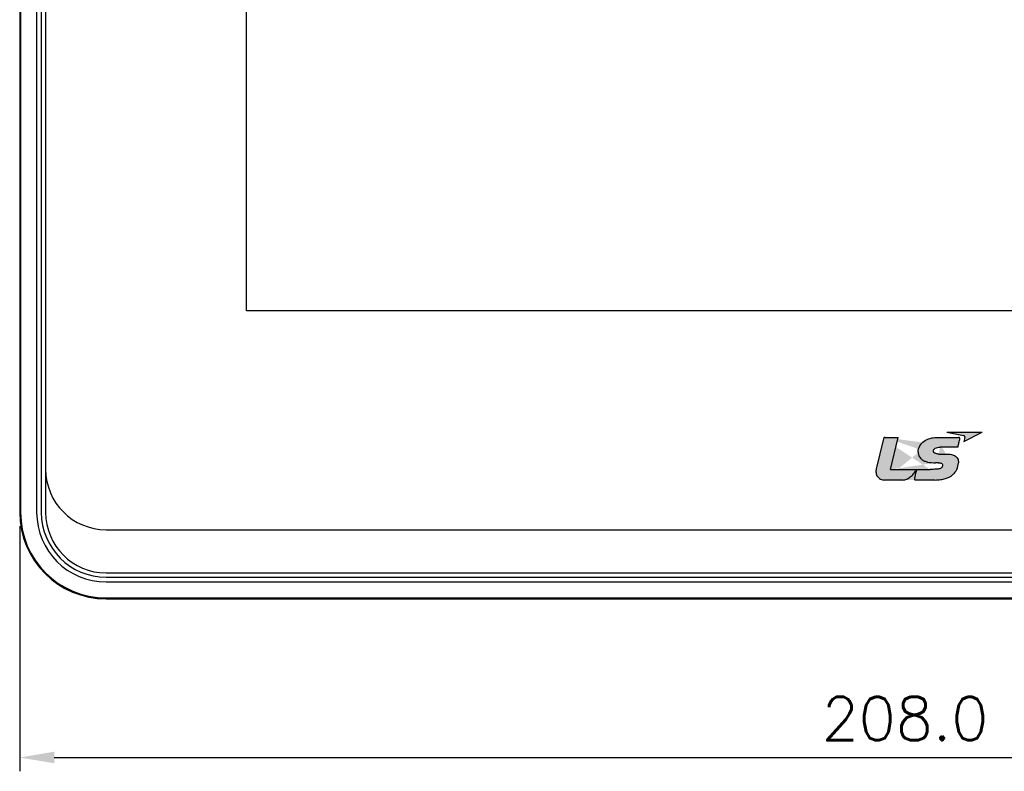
# Model space of a CAD drawing. Header units: millimetres. Extents: x 6863 to 7584, y 164 to 940.
# Tile 3 of 17: x 6994 to 7108, y 519 to 606. Entities that reach past the tile are written whole.
import ezdxf

# ---------------------------------------------------------------- set-up
doc = ezdxf.new("R2010")
doc.units = ezdxf.units.MM
doc.header["$LTSCALE"] = 32.67
doc.header["$PDMODE"] = 3
doc.header["$PDSIZE"] = 0.3125
doc.layers.get('0').update_dxf_attribs({"linetype": 'CONTINUOUS'})
doc.layers.get('Defpoints').update_dxf_attribs({"linetype": 'CONTINUOUS'})
doc.layers.add('AM_0', color=7, linetype='CONTINUOUS', lineweight=50)
doc.layers.add('AM_5_Dimension', color=6, linetype='CONTINUOUS', lineweight=15)
doc.styles.add('WHGTXT', font='simplex', dxfattribs={"bigfont": 'whgtxt'})
doc.dimstyles.new('HMI-XP30', dxfattribs={"dimscale": 2, "dimtxt": 2.5, "dimasz": 2, "dimexe": 0.8, "dimexo": 0.8, "dimgap": 1, "dimtad": 1, "dimdec": 1, "dimzin": 0, "dimdsep": 46, "dimtxsty": 'WHGTXT', "dimcen": 0.09, "dimclrd": 256, "dimclre": 256, "dimclrt": 256, "dimadec": 0, "dimazin": 0, "dimtp": 0.1, "dimtm": 0.1, "dimtfac": 1, "dimtdec": 1, "dimtmove": 0, "dimatfit": 0, "dimfxl": 0, "dimtolj": 1, "dimtzin": 0, "dimarcsym": 0})

# ---------------------------------------------------------------- blocks, each defined once
blk = doc.blocks.new('*D45')
at = {"layer": 'AM_5_Dimension', "lineweight": -2}
for p, q in [((6994.44, 547.49), (6994.44, 519.13)), ((7202.44, 547.49), (7202.44, 519.13)), ((6998.44, 520.73), (7198.44, 520.73))]:
    blk.add_line(p, q, dxfattribs=at)
at = {"layer": 'AM_5_Dimension'}
for points in [[(6998.44, 521.4), (6998.44, 520.06), (6994.44, 520.73)], [(7198.44, 521.4), (7198.44, 520.06), (7202.44, 520.73)]]:
    blk.add_solid(points, dxfattribs=at)
at = {"layer": 'Defpoints', "color": 0}
for p in [(6994.44, 549.09), (7202.44, 549.09), (7202.44, 520.73)]:
    blk.add_point(p, dxfattribs=at)
at = {"layer": 'AM_5_Dimension', "insert": (7096.93, 525.23), "char_height": 5, "attachment_point": 5, "style": 'WHGTXT'}
blk.add_mtext('\\A1;208.0', dxfattribs=at)

msp = doc.modelspace()

# ---------------------------------------------------------------- hatches: boundary and pattern name
at = {"layer": 'AM_0'}
h = msp.add_hatch(color=256, dxfattribs=at)
h.dxf.hatch_style = 1
edge = h.paths.add_edge_path()
edge.add_spline(control_points=[(7103.86, 557.75), (7103.87, 557.8), (7103.86, 557.92), (7103.74, 557.97), (7103.69, 557.98)], knot_values=[0, 0, 0, 0, 0.494633, 1, 1, 1, 1], degree=3, periodic=0)
edge.add_line((7103.69, 557.98), (7101.76, 558.37))
edge.add_line((7101.76, 558.37), (7105.85, 558.37))
edge.add_line((7105.85, 558.37), (7103.75, 557.29))
edge.add_line((7103.75, 557.29), (7103.86, 557.75))
edge = h.paths.add_edge_path()
edge.add_spline(control_points=[(7098.44, 556.07), (7098.44, 556.32), (7098.6, 556.82), (7099.29, 557.57), (7100.08, 557.76), (7100.58, 557.76)], knot_values=[0, 0, 0, 0, 0.250779, 0.502217, 1, 1, 1, 1], degree=3, periodic=0)
edge.add_spline(control_points=[(7101.66, 555.85), (7101.83, 555.85), (7102.17, 555.83), (7102.66, 555.71), (7103.07, 555.37), (7103.12, 555.01), (7103.11, 554.84)], knot_values=[0, 0, 0, 0, 0.25123, 0.501998, 0.750462, 1, 1, 1, 1], degree=3, periodic=0)
edge.add_spline(control_points=[(7094.61, 557.76), (7094.58, 557.76), (7094.54, 557.76), (7094.46, 557.72), (7094.45, 557.65), (7094.43, 557.61)], knot_values=[0, 0, 0, 0, 0.257783, 0.464332, 1, 1, 1, 1], degree=3, periodic=0)
edge.add_spline(control_points=[(7093.6, 554.15), (7093.56, 553.99), (7093.54, 553.67), (7093.7, 553.22), (7094.08, 552.9), (7094.41, 552.84), (7094.59, 552.84)], knot_values=[0, 0, 0, 0, 0.259038, 0.493992, 0.727449, 1, 1, 1, 1], degree=3, periodic=0)
edge.add_spline(control_points=[(7096.68, 552.84), (7096.83, 552.84), (7097.14, 552.93), (7097.55, 553.19), (7097.93, 553.53), (7098.13, 553.81), (7098.21, 553.95)], knot_values=[0, 0, 0, 0, 0.221341, 0.478818, 0.748529, 1, 1, 1, 1], degree=3, periodic=0)
edge.add_spline(control_points=[(7098.21, 553.95), (7098.21, 553.96), (7098.23, 553.98), (7098.24, 554.01), (7098.25, 554.03)], knot_values=[0, 0, 0, 0, 0.27619, 1, 1, 1, 1], degree=3, periodic=0)
edge.add_spline(control_points=[(7098.26, 554.02), (7098.19, 553.75), (7098.11, 553.43), (7098.04, 553.1), (7098.02, 553.04)], knot_values=[0, 0, 0, 0, 0.823771, 1, 1, 1, 1], degree=3, periodic=0)
edge.add_spline(control_points=[(7098.02, 553.04), (7098.01, 552.99), (7098.01, 552.9), (7098.08, 552.85), (7098.12, 552.84), (7098.13, 552.84)], knot_values=[0, 0, 0, 0, 0.591276, 0.800084, 1, 1, 1, 1], degree=3, periodic=0)
edge.add_spline(control_points=[(7100.39, 552.84), (7100.61, 552.84), (7101.02, 552.86), (7101.73, 553.01), (7102.33, 553.29), (7102.73, 553.72), (7103.01, 554.18), (7103.09, 554.58), (7103.11, 554.84)], knot_values=[0, 0, 0, 0, 0.175976, 0.327476, 0.575704, 0.684428, 0.789198, 1, 1, 1, 1], degree=3, periodic=0)
edge.add_spline(control_points=[(7100.82, 555.85), (7100.74, 555.85), (7100.6, 555.86), (7100.43, 555.91), (7100.32, 555.97), (7100.26, 556.03), (7100.23, 556.1), (7100.21, 556.15), (7100.21, 556.19), (7100.21, 556.24), (7100.23, 556.3), (7100.27, 556.37), (7100.34, 556.45), (7100.47, 556.54), (7100.7, 556.63), (7100.89, 556.65), (7101, 556.65)], knot_values=[0, 0, 0, 0, 0.126351, 0.242111, 0.293888, 0.341835, 0.388093, 0.41189, 0.436924, 0.462699, 0.488648, 0.542767, 0.602137, 0.668068, 0.820493, 1, 1, 1, 1], degree=3, periodic=0)
edge.add_spline(control_points=[(7103.05, 556.65), (7103.08, 556.78), (7103.15, 557.06), (7103.23, 557.35), (7103.26, 557.52)], knot_values=[0, 0, 0, 0, 0.434395, 1, 1, 1, 1], degree=3, periodic=0)
edge.add_spline(control_points=[(7103.26, 557.52), (7103.27, 557.56), (7103.29, 557.62), (7103.27, 557.71), (7103.2, 557.76), (7103.14, 557.76), (7103.11, 557.76)], knot_values=[0, 0, 0, 0, 0.335948, 0.556141, 0.749171, 1, 1, 1, 1], degree=3, periodic=0)
edge.add_spline(control_points=[(7098.44, 556.07), (7098.44, 555.9), (7098.5, 555.64), (7098.7, 555.36), (7098.91, 555.17), (7099.2, 555.02), (7099.72, 554.86), (7100.16, 554.83), (7100.47, 554.83)], knot_values=[0, 0, 0, 0, 0.189138, 0.285578, 0.390248, 0.509098, 0.647496, 1, 1, 1, 1], degree=3, periodic=0)
edge.add_spline(control_points=[(7100.77, 554.83), (7100.84, 554.83), (7100.97, 554.82), (7101.14, 554.79), (7101.26, 554.7), (7101.28, 554.61), (7101.28, 554.57)], knot_values=[0, 0, 0, 0, 0.334728, 0.588971, 0.786997, 1, 1, 1, 1], degree=3, periodic=0)
edge.add_spline(control_points=[(7101.28, 554.57), (7101.28, 554.5), (7101.24, 554.38), (7101.16, 554.28), (7101.11, 554.24)], knot_values=[0, 0, 0, 0, 0.503842, 1, 1, 1, 1], degree=3, periodic=0)
edge.add_spline(control_points=[(7101.11, 554.24), (7101.06, 554.2), (7100.95, 554.13), (7100.69, 554.09), (7100.31, 554.07), (7100, 554.07), (7099.82, 554.07)], knot_values=[0, 0, 0, 0, 0.135523, 0.305355, 0.574242, 1, 1, 1, 1], degree=3, periodic=0)
edge.add_line((7094.43, 557.61), (7093.6, 554.15))
edge.add_line((7095.25, 554.07), (7096.13, 557.76))
edge.add_line((7100.58, 557.76), (7103.11, 557.76))
edge.add_line((7094.61, 557.76), (7096.13, 557.76))
edge.add_line((7103.05, 556.65), (7101, 556.65))
edge.add_line((7100.82, 555.85), (7101.66, 555.85))
edge.add_line((7100.77, 554.83), (7100.47, 554.83))
edge.add_line((7095.25, 554.07), (7099.82, 554.07))
edge.add_line((7100.39, 552.84), (7098.13, 552.84))
edge.add_line((7096.68, 552.84), (7094.59, 552.84))
h = msp.add_hatch(color=256, dxfattribs=at)
h.dxf.hatch_style = 1
edge = h.paths.add_edge_path()
edge.add_line((7096.13, 557.76), (7094.61, 557.76))
edge.add_spline(control_points=[(7094.61, 557.76), (7094.58, 557.76), (7094.54, 557.76), (7094.46, 557.72), (7094.45, 557.65), (7094.43, 557.61)], knot_values=[0, 0, 0, 0, 0.257783, 0.464332, 1, 1, 1, 1], degree=3, periodic=0)
edge.add_line((7094.43, 557.61), (7093.6, 554.15))
edge.add_spline(control_points=[(7093.6, 554.15), (7093.56, 553.99), (7093.54, 553.67), (7093.7, 553.22), (7094.08, 552.9), (7094.41, 552.84), (7094.59, 552.84)], knot_values=[0, 0, 0, 0, 0.259038, 0.493992, 0.727449, 1, 1, 1, 1], degree=3, periodic=0)
edge.add_line((7094.59, 552.84), (7096.68, 552.84))
edge.add_spline(control_points=[(7096.68, 552.84), (7096.83, 552.84), (7097.14, 552.93), (7097.55, 553.19), (7097.93, 553.53), (7098.13, 553.81), (7098.21, 553.95)], knot_values=[0, 0, 0, 0, 0.221341, 0.478818, 0.748529, 1, 1, 1, 1], degree=3, periodic=0)
edge.add_spline(control_points=[(7098.21, 553.95), (7098.21, 553.96), (7098.23, 553.98), (7098.24, 554.01), (7098.25, 554.03)], knot_values=[0, 0, 0, 0, 0.27619, 1, 1, 1, 1], degree=3, periodic=0)
edge.add_line((7098.25, 554.03), (7098.26, 554.02))
edge.add_spline(control_points=[(7098.26, 554.02), (7098.19, 553.75), (7098.11, 553.43), (7098.04, 553.1), (7098.02, 553.04)], knot_values=[0, 0, 0, 0, 0.823771, 1, 1, 1, 1], degree=3, periodic=0)
edge.add_spline(control_points=[(7098.02, 553.04), (7098.01, 552.99), (7098.01, 552.9), (7098.08, 552.85), (7098.12, 552.84), (7098.13, 552.84)], knot_values=[0, 0, 0, 0, 0.591276, 0.800084, 1, 1, 1, 1], degree=3, periodic=0)
edge.add_line((7098.13, 552.84), (7100.39, 552.84))
edge.add_spline(control_points=[(7100.39, 552.84), (7100.61, 552.84), (7101.02, 552.86), (7101.73, 553.01), (7102.33, 553.29), (7102.73, 553.72), (7103.01, 554.18), (7103.09, 554.58), (7103.11, 554.84)], knot_values=[0, 0, 0, 0, 0.175976, 0.327476, 0.575704, 0.684428, 0.789198, 1, 1, 1, 1], degree=3, periodic=0)
edge.add_spline(control_points=[(7103.11, 554.84), (7103.12, 555.01), (7103.07, 555.37), (7102.66, 555.71), (7102.17, 555.83), (7101.83, 555.85), (7101.66, 555.85)], knot_values=[0, 0, 0, 0, 0.249538, 0.498002, 0.74877, 1, 1, 1, 1], degree=3, periodic=0)
edge.add_line((7101.66, 555.85), (7100.82, 555.85))
edge.add_spline(control_points=[(7100.82, 555.85), (7100.74, 555.85), (7100.6, 555.86), (7100.43, 555.91), (7100.32, 555.97), (7100.26, 556.03), (7100.23, 556.1), (7100.21, 556.15), (7100.21, 556.19), (7100.21, 556.24), (7100.23, 556.3), (7100.27, 556.37), (7100.34, 556.45), (7100.47, 556.54), (7100.7, 556.63), (7100.89, 556.65), (7101, 556.65)], knot_values=[0, 0, 0, 0, 0.126351, 0.242111, 0.293888, 0.341835, 0.388093, 0.41189, 0.436924, 0.462699, 0.488648, 0.542767, 0.602137, 0.668068, 0.820493, 1, 1, 1, 1], degree=3, periodic=0)
edge.add_line((7101, 556.65), (7103.05, 556.65))
edge.add_spline(control_points=[(7103.05, 556.65), (7103.08, 556.78), (7103.15, 557.06), (7103.23, 557.35), (7103.26, 557.52)], knot_values=[0, 0, 0, 0, 0.434395, 1, 1, 1, 1], degree=3, periodic=0)
edge.add_spline(control_points=[(7103.26, 557.52), (7103.27, 557.56), (7103.29, 557.62), (7103.27, 557.71), (7103.2, 557.76), (7103.14, 557.76), (7103.11, 557.76)], knot_values=[0, 0, 0, 0, 0.335948, 0.556141, 0.749171, 1, 1, 1, 1], degree=3, periodic=0)
edge.add_line((7103.11, 557.76), (7100.58, 557.76))
edge.add_spline(control_points=[(7100.58, 557.76), (7100.08, 557.76), (7099.29, 557.57), (7098.6, 556.82), (7098.44, 556.32), (7098.44, 556.07)], knot_values=[0, 0, 0, 0, 0.497783, 0.749221, 1, 1, 1, 1], degree=3, periodic=0)
edge.add_spline(control_points=[(7098.44, 556.07), (7098.44, 555.9), (7098.5, 555.64), (7098.7, 555.36), (7098.91, 555.17), (7099.2, 555.02), (7099.72, 554.86), (7100.16, 554.83), (7100.47, 554.83)], knot_values=[0, 0, 0, 0, 0.189138, 0.285578, 0.390248, 0.509098, 0.647496, 1, 1, 1, 1], degree=3, periodic=0)
edge.add_line((7100.47, 554.83), (7100.77, 554.83))
edge.add_spline(control_points=[(7100.77, 554.83), (7100.84, 554.83), (7100.97, 554.82), (7101.14, 554.79), (7101.26, 554.7), (7101.28, 554.61), (7101.28, 554.57)], knot_values=[0, 0, 0, 0, 0.334728, 0.588971, 0.786997, 1, 1, 1, 1], degree=3, periodic=0)
edge.add_spline(control_points=[(7101.28, 554.57), (7101.28, 554.5), (7101.24, 554.38), (7101.16, 554.28), (7101.11, 554.24)], knot_values=[0, 0, 0, 0, 0.503842, 1, 1, 1, 1], degree=3, periodic=0)
edge.add_spline(control_points=[(7101.11, 554.24), (7101.06, 554.2), (7100.95, 554.13), (7100.69, 554.09), (7100.31, 554.07), (7100, 554.07), (7099.82, 554.07)], knot_values=[0, 0, 0, 0, 0.135523, 0.305355, 0.574242, 1, 1, 1, 1], degree=3, periodic=0)
edge.add_line((7099.82, 554.07), (7095.25, 554.07))
edge.add_line((7095.25, 554.07), (7096.13, 557.76))

# ---------------------------------------------------------------- linework, layer by layer
at = {"color": 0, "linetype": 'Continuous'}
for p, q in [((6994.44, 683.09), (6994.44, 549.09)), ((6994.53, 683.09), (6994.53, 549.09)), ((6996.39, 683.09), (6996.39, 549.09)), ((6996.94, 683.09), (6996.94, 549.09)), ((6997.44, 683.09), (6997.44, 549.09)), ((7004.44, 547.09), (7192.44, 547.09)), ((7004.44, 542.09), (7192.44, 542.09)), ((7004.44, 541.59), (7192.44, 541.59)), ((7004.44, 541.05), (7192.44, 541.05)), ((7004.44, 539.19), (7192.44, 539.19)), ((7004.44, 539.09), (7192.44, 539.09))]:
    msp.add_line(p, q, dxfattribs=at)
for p, q in [((7020.7, 572.43), (7020.7, 659.75)), ((7176.18, 572.43), (7020.7, 572.43)), ((7094.43, 557.61), (7093.6, 554.15)), ((7094.61, 557.76), (7096.13, 557.76)), ((7095.25, 554.07), (7096.13, 557.76)), ((7100.58, 557.76), (7103.11, 557.76)), ((7101.76, 558.37), (7105.85, 558.37)), ((7101.76, 558.37), (7103.69, 557.98)), ((7103.75, 557.29), (7105.85, 558.37)), ((7103.86, 557.75), (7103.75, 557.29)), ((7103.05, 556.65), (7101, 556.65)), ((7100.82, 555.85), (7101.66, 555.85)), ((7095.25, 554.07), (7099.82, 554.07)), ((7100.77, 554.83), (7100.47, 554.83)), ((7096.68, 552.84), (7094.59, 552.84)), ((7100.39, 552.84), (7098.13, 552.84))]:
    msp.add_line(p, q)
for centre, radius in [((7004.44, 554.09), 7), ((7004.44, 549.09), 10), ((7004.44, 549.09), 9.9), ((7004.44, 549.09), 8.04), ((7004.44, 549.09), 7.5), ((7004.44, 549.09), 7)]:
    msp.add_arc(centre, radius, 180, 270, dxfattribs=at)
for points, knots in [([(7094.61, 557.76), (7094.58, 557.76), (7094.54, 557.76), (7094.46, 557.72), (7094.45, 557.65), (7094.43, 557.61)], [0, 0, 0, 0, 0.257783, 0.464332, 1, 1, 1, 1]), ([(7098.44, 556.07), (7098.44, 556.32), (7098.6, 556.82), (7099.29, 557.57), (7100.08, 557.76), (7100.58, 557.76)], [0, 0, 0, 0, 0.250779, 0.502217, 1, 1, 1, 1]), ([(7103.05, 556.65), (7103.08, 556.78), (7103.15, 557.06), (7103.23, 557.35), (7103.26, 557.52)], [0, 0, 0, 0, 0.434395, 1, 1, 1, 1]), ([(7103.26, 557.52), (7103.27, 557.56), (7103.29, 557.62), (7103.27, 557.71), (7103.2, 557.76), (7103.14, 557.76), (7103.11, 557.76)], [0, 0, 0, 0, 0.335948, 0.556141, 0.749171, 1, 1, 1, 1]), ([(7103.86, 557.75), (7103.87, 557.8), (7103.86, 557.92), (7103.74, 557.97), (7103.69, 557.98)], [0, 0, 0, 0, 0.494633, 1, 1, 1, 1]), ([(7100.82, 555.85), (7100.74, 555.85), (7100.6, 555.86), (7100.43, 555.91), (7100.32, 555.97), (7100.26, 556.03), (7100.23, 556.1), (7100.21, 556.15), (7100.21, 556.19), (7100.21, 556.24), (7100.23, 556.3), (7100.27, 556.37), (7100.34, 556.45), (7100.47, 556.54), (7100.7, 556.63), (7100.89, 556.65), (7101, 556.65)], [0, 0, 0, 0, 0.126351, 0.242111, 0.293888, 0.341835, 0.388093, 0.41189, 0.436924, 0.462699, 0.488648, 0.542767, 0.602137, 0.668068, 0.820493, 1, 1, 1, 1]), ([(7098.44, 556.07), (7098.44, 555.9), (7098.5, 555.64), (7098.7, 555.36), (7098.91, 555.17), (7099.2, 555.02), (7099.72, 554.86), (7100.16, 554.83), (7100.47, 554.83)], [0, 0, 0, 0, 0.189138, 0.285578, 0.390248, 0.509098, 0.647496, 1, 1, 1, 1]), ([(7101.66, 555.85), (7101.83, 555.85), (7102.17, 555.83), (7102.66, 555.71), (7103.07, 555.37), (7103.12, 555.01), (7103.11, 554.84)], [0, 0, 0, 0, 0.25123, 0.501998, 0.750462, 1, 1, 1, 1]), ([(7093.6, 554.15), (7093.56, 553.99), (7093.54, 553.67), (7093.7, 553.22), (7094.08, 552.9), (7094.41, 552.84), (7094.59, 552.84)], [0, 0, 0, 0, 0.259038, 0.493992, 0.727449, 1, 1, 1, 1]), ([(7098.26, 554.02), (7098.19, 553.75), (7098.11, 553.43), (7098.04, 553.1), (7098.02, 553.04)], [0, 0, 0, 0, 0.823771, 1, 1, 1, 1]), ([(7098.21, 553.95), (7098.21, 553.96), (7098.23, 553.98), (7098.24, 554.01), (7098.25, 554.03)], [0, 0, 0, 0, 0.27619, 1, 1, 1, 1]), ([(7101.11, 554.24), (7101.06, 554.2), (7100.95, 554.13), (7100.69, 554.09), (7100.31, 554.07), (7100, 554.07), (7099.82, 554.07)], [0, 0, 0, 0, 0.135523, 0.305355, 0.574242, 1, 1, 1, 1]), ([(7100.39, 552.84), (7100.61, 552.84), (7101.02, 552.86), (7101.73, 553.01), (7102.33, 553.29), (7102.73, 553.72), (7103.01, 554.18), (7103.09, 554.58), (7103.11, 554.84)], [0, 0, 0, 0, 0.175976, 0.327476, 0.575704, 0.684428, 0.789198, 1, 1, 1, 1]), ([(7100.77, 554.83), (7100.84, 554.83), (7100.97, 554.82), (7101.14, 554.79), (7101.26, 554.7), (7101.28, 554.61), (7101.28, 554.57)], [0, 0, 0, 0, 0.334728, 0.588971, 0.786997, 1, 1, 1, 1]), ([(7101.28, 554.57), (7101.28, 554.5), (7101.24, 554.38), (7101.16, 554.28), (7101.11, 554.24)], [0, 0, 0, 0, 0.503842, 1, 1, 1, 1]), ([(7096.68, 552.84), (7096.83, 552.84), (7097.14, 552.93), (7097.55, 553.19), (7097.93, 553.53), (7098.13, 553.81), (7098.21, 553.95)], [0, 0, 0, 0, 0.221341, 0.478818, 0.748529, 1, 1, 1, 1]), ([(7098.02, 553.04), (7098.01, 552.99), (7098.01, 552.9), (7098.08, 552.85), (7098.12, 552.84), (7098.13, 552.84)], [0, 0, 0, 0, 0.591276, 0.800084, 1, 1, 1, 1])]:
    msp.add_open_spline(points, degree=3, knots=knots)
at = {"layer": 'AM_0'}
msp.add_line((7098.25, 554.03), (7098.26, 554.02), dxfattribs=at)

# ---------------------------------------------------------------- dimensions: what is measured, and where the dimension line sits
at = {"layer": 'AM_5_Dimension'}
dim = msp.add_linear_dim(base=(7202.44, 520.73), p1=(6994.44, 549.09), p2=(7202.44, 549.09), dimstyle='HMI-XP30', dxfattribs=at)
dim.commit()
dim.dimension.update_dxf_attribs({"geometry": '*D45', "text_midpoint": (7096.93, 520.73), "dimtype": 160})

doc.saveas('drawing.dxf')
